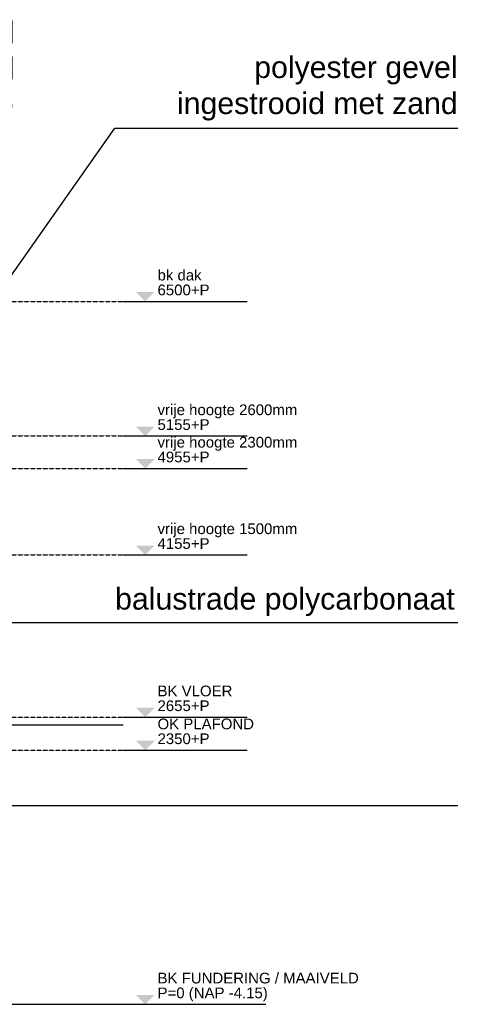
# Model space of a CAD drawing. Header units: metres. Extents: x 135527 to 1530300, y -118103 to -69281.
# Tile 71 of 88: x 216230 to 220365, y -94335 to -85231. Entities that reach past the tile are written whole.
import ezdxf

# ---------------------------------------------------------------- set-up
doc = ezdxf.new("R2010")
doc.units = ezdxf.units.M
doc.header["$LTSCALE"] = 0.1
doc.linetypes.add('DASHDOT2', pattern=[12.7, 6.35, -3.175, 0, -3.175])
doc.linetypes.add('HIDDEN', pattern=[0.375, 0.25, -0.125])
for name, color, linetype in [('_01-STRAMIENEN', 8, 'DASHDOT2'), ('_02-section-thick', 3, 'Continuous'), ('_02Constructie', 2, 'Continuous'), ('_05-TEXT', 8, 'Continuous'), ('_05text100', 8, 'Continuous'), ('_06-DIMENSIONS', 7, 'Continuous'), ('_07-SYMBOLS', 8, 'Continuous')]:
    doc.layers.add(name, color=color, linetype=linetype)
doc.layers.add('_01Hulplijnen', color=6, linetype='Continuous', plot=False)
doc.styles.add('NIO 1_100 klein', font='arial.ttf', dxfattribs={"height": 200})
doc.styles.add('NIOstandard', font='arial.ttf')
doc.dimstyles.new('NIO-5-KLEIN', dxfattribs={"dimtxt": 10, "dimasz": 1, "dimexe": 2, "dimexo": 5, "dimgap": 1, "dimtad": 1, "dimdec": 0, "dimzin": 0, "dimdsep": 46, "dimtxsty": 'NIOstandard', "dimblk1": 'MAATSTR', "dimblk2": 'MAATSTR', "dimsah": 1, "dimcen": 0, "dimdle": 1.5, "dimse1": 1, "dimse2": 1, "dimclrd": 7, "dimclre": 256, "dimclrt": 256, "dimazin": 0, "dimtfac": 1, "dimtdec": 0, "dimtofl": 0, "dimtmove": 1, "dimatfit": 2, "dimldrblk": 'MAATSTR', "dimfxl": 1, "dimtvp": 1, "dimtolj": 1, "dimtzin": 0, "dimarcsym": 0})

# ---------------------------------------------------------------- blocks, each defined once
blk = doc.blocks.new('Peil02')
at = {"layer": '_07-SYMBOLS', "ltscale": 0.4}
blk.add_hatch(color=256, dxfattribs=at).paths.add_polyline_path([(292.5, -86.8), (118, -86.8), (205.3, 0)])
blk.add_line((0, 0), (1145.6, 0), dxfattribs=at)
at = {"layer": '_07-SYMBOLS', "ltscale": 0.4, "style": 'NIOstandard'}
for tag, p in [('$PEIL2', (318.7, -154)), ('$PUNT', (318.7, -292.2))]:
    blk.add_attdef(tag, p, '', height=99, dxfattribs=at)
blk = doc.blocks.new('*U396')
at = {"layer": '_01-STRAMIENEN', "color": 253, "linetype": 'HIDDEN', "ltscale": 40}
for points in [[(-14151.5, 6500), (1244.5, 6500)], [(-14151.5, 5255), (1244.5, 5255)], [(-14151.5, 4955), (1244.5, 4955)], [(-14151.5, 4155), (1244.5, 4155)], [(-14151.5, 2655), (1244.5, 2655)], [(-14151.5, 2350), (1244.5, 2350)], [(-14151.5, 0), (1244.5, 0)]]:
    blk.add_lwpolyline(points, dxfattribs=at)
at = {"layer": '_01Hulplijnen', "ltscale": 40}
blk.add_lwpolyline([(-14151.5, 2585), (1244.5, 2585)], dxfattribs=at)
at = {"layer": '_06-DIMENSIONS', "ltscale": 0.4}
ref = blk.add_blockref('Peil02', (1244.5, 6500), dxfattribs=dict(at, xscale=-1, rotation=179.999999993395))
ref.add_attrib('$PUNT', 'bk dak', (1563.2, 6693.1), dxfattribs={"layer": '_07-SYMBOLS', "ltscale": 0.4, "height": 99.02, "rotation": 360, "style": 'NIOstandard'})
ref.add_attrib('$PEIL2', '6500+P', (1563.2, 6556.2), dxfattribs={"layer": '_07-SYMBOLS', "ltscale": 0.4, "height": 99.02, "rotation": 360, "style": 'NIOstandard'})
ref = blk.add_blockref('Peil02', (1244.5, 5255), dxfattribs=dict(at, xscale=-1, rotation=179.999999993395))
ref.add_attrib('$PUNT', 'vrije hoogte 2600mm', (1563.2, 5448.1), dxfattribs={"layer": '_07-SYMBOLS', "ltscale": 0.4, "height": 99.025, "rotation": 360, "style": 'NIOstandard'})
ref.add_attrib('$PEIL2', '5155+P', (1563.2, 5311.2), dxfattribs={"layer": '_07-SYMBOLS', "ltscale": 0.4, "height": 99.02, "rotation": 360, "style": 'NIOstandard'})
ref = blk.add_blockref('Peil02', (1244.5, 4955), dxfattribs=dict(at, xscale=-1, rotation=179.999999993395))
ref.add_attrib('$PUNT', 'vrije hoogte 2300mm', (1563.2, 5148.1), dxfattribs={"layer": '_07-SYMBOLS', "ltscale": 0.4, "height": 99.025, "rotation": 360, "style": 'NIOstandard'})
ref.add_attrib('$PEIL2', '4955+P', (1563.2, 5011.2), dxfattribs={"layer": '_07-SYMBOLS', "ltscale": 0.4, "height": 99.02, "rotation": 360, "style": 'NIOstandard'})
ref = blk.add_blockref('Peil02', (1244.5, 4155), dxfattribs=dict(at, xscale=-1, rotation=179.999999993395))
ref.add_attrib('$PUNT', 'vrije hoogte 1500mm', (1563.2, 4348.1), dxfattribs={"layer": '_07-SYMBOLS', "ltscale": 0.4, "height": 99.025, "rotation": 360, "style": 'NIOstandard'})
ref.add_attrib('$PEIL2', '4155+P', (1563.2, 4211.2), dxfattribs={"layer": '_07-SYMBOLS', "ltscale": 0.4, "height": 99.02, "rotation": 360, "style": 'NIOstandard'})
ref = blk.add_blockref('Peil02', (1244.5, 2655), dxfattribs=dict(at, xscale=-1, rotation=179.999999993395))
ref.add_attrib('$PUNT', 'BK VLOER', (1563.2, 2848.1), dxfattribs={"layer": '_07-SYMBOLS', "ltscale": 0.4, "height": 99.02, "rotation": 360, "style": 'NIOstandard'})
ref.add_attrib('$PEIL2', '2655+P', (1563.2, 2711.2), dxfattribs={"layer": '_07-SYMBOLS', "ltscale": 0.4, "height": 99.02, "rotation": 360, "style": 'NIOstandard'})
ref = blk.add_blockref('Peil02', (1244.5, 2350), dxfattribs=dict(at, xscale=-1, rotation=179.999999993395))
ref.add_attrib('$PUNT', 'OK PLAFOND', (1563.2, 2543.1), dxfattribs={"layer": '_07-SYMBOLS', "ltscale": 0.4, "height": 99.02, "rotation": 360, "style": 'NIOstandard'})
ref.add_attrib('$PEIL2', '2350+P', (1563.2, 2406.2), dxfattribs={"layer": '_07-SYMBOLS', "ltscale": 0.4, "height": 99.02, "rotation": 360, "style": 'NIOstandard'})
ref = blk.add_blockref('Peil02', (1244.5, 0), dxfattribs=dict(at, xscale=-1, rotation=179.999999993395))
ref.add_attrib('$PUNT', 'BK FUNDERING / MAAIVELD', (1563.2, 193.1), dxfattribs={"layer": '_07-SYMBOLS', "ltscale": 0.4, "height": 99.025, "rotation": 360, "style": 'NIOstandard'})
ref.add_attrib('$PEIL2', 'P=0 (NAP -4.15)', (1563.2, 56.2), dxfattribs={"layer": '_07-SYMBOLS', "ltscale": 0.4, "height": 99.025, "rotation": 360, "style": 'NIOstandard'})
blk = doc.blocks.new('MAATSTR')
at = {"linetype": 'Continuous'}
for p, q in [((0, 5), (0, -5)), ((-4.167, 0), (4.167, 0))]:
    blk.add_line(p, q, dxfattribs=at)
at = {"linetype": 'Continuous', "const_width": 1.5}
blk.add_lwpolyline([(-0.75, 0, 1), (0.75, 0, 1)], format="xyb", close=True, dxfattribs=at)

msp = doc.modelspace()

# ---------------------------------------------------------------- linework, layer by layer
at = {"layer": '_01Hulplijnen'}
msp.add_ellipse((209275.8, -91985.2), major_axis=(-6500, 0.1), ratio=0.638462, start_param=2.539651, end_param=6.885179, dxfattribs=at)
at = {"layer": '_02-section-thick'}
msp.add_lwpolyline([(200880.7, -94335.2), (218504.8, -94335.2)], dxfattribs=at)

# ---------------------------------------------------------------- block references
at = {"layer": '_02Constructie'}
msp.add_blockref('*U396', (215939.9, -94335.2), dxfattribs=at)

# ---------------------------------------------------------------- texts
at = {"layer": '_05text100', "char_height": 200, "attachment_point": 1, "style": 'NIO 1_100 klein'}
for s, insert in [('\\pi6218.1;polyester luifel\\P\\pi3919.6;buitenzijde: ingestrooid met zand\\P\\pi3180.7;binnenzijde: RAL 6034 Pastelturquoise', (208179.8, -85248)), ('\\pi5649.9;pui, veiligheidsglas \\P\\pi5613.2;conform NEN 3569', (203120.4, -85590.2)), ('\\pi6124.8;polyester gevel\\P\\pi5411;ingestrooid met zand', (212271.9, -85570)), ('\\pi4848.6;balustrade polycarbonaat', (212262.7, -90485.3)), ('\\pi6124.8;polyester gevel\\P\\pi4753.3;RAL 6034 Pastelturquoise', (191680.9, -92606.5))]:
    msp.add_mtext_dynamic_manual_height_columns(s, width=7965.952, gutter_width=1, heights=[0], dxfattribs=dict(at, insert=insert))
at = {"layer": '_05text100', "insert": (140505.1, -86699.4), "char_height": 100, "width": 7965.952, "attachment_point": 1, "style": 'NIO 1_100 klein'}
msp.add_mtext('\\pi6116.8;polyester afdekkap installaties\\P\\pi6688.5;ingestrooid met zand', dxfattribs=at)

# ---------------------------------------------------------------- leaders
at = {"layer": '_05-TEXT', "ltscale": 100}
for points in [[(214676.6, -89692.4), (217109.6, -86232.9), (220276.6, -86232.9)], [(211487.5, -90805.5), (215310.4, -90805.5), (220276.6, -90805.5)], [(212591.3, -92496.7), (215310.4, -92496.7), (220276.6, -92496.7)]]:
    msp.add_leader(points, dimstyle='NIO-5-KLEIN', override={"dimasz": 200, "dimldrblk": 'Dot'}, dxfattribs=at)

doc.saveas('drawing.dxf')
